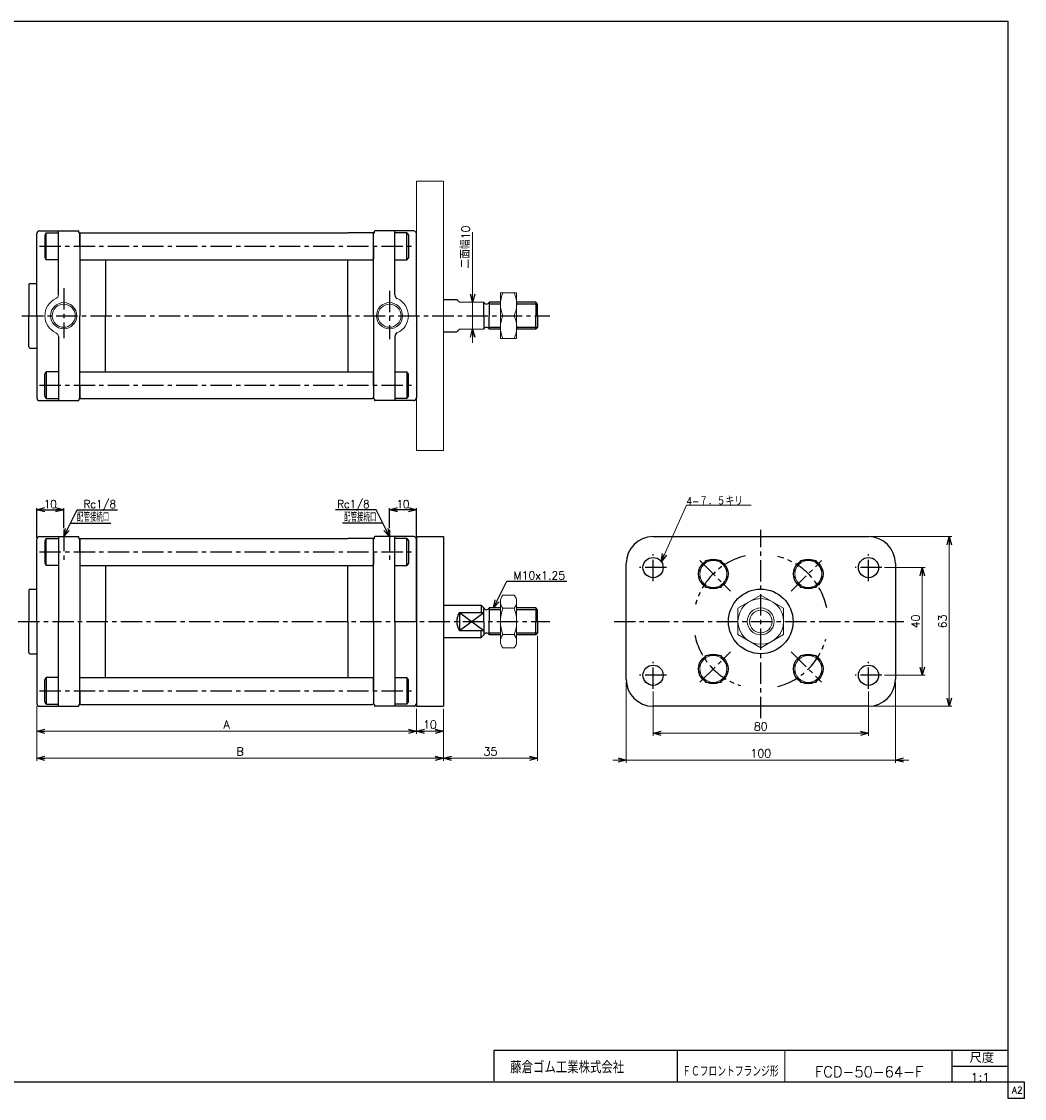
# Model space of a CAD drawing. Header units: millimetres. Extents: x -272 to 287, y -200 to 200.
# Tile 2 of 2: x -85 to 287, y -200 to 200. Entities that reach past the tile are written whole.
import ezdxf
from ezdxf.enums import TextEntityAlignment as Align

# ---------------------------------------------------------------- set-up
doc = ezdxf.new("R2010")
doc.units = ezdxf.units.MM
doc.header["$LTSCALE"] = 0.25
doc.linetypes.add('CENTER', pattern=[50.8, 31.75, -6.35, 6.35, -6.35])
doc.layers.add('ZUWAKU', color=7, linetype='Continuous')
doc.styles.add('FdaStyle0', font='txt.shx', dxfattribs={"bigfont": 'bigfont'})
doc.dimstyles.new('DaDimRotatedStyle', dxfattribs={"dimtxt": 3, "dimasz": 3.000002, "dimexe": 1, "dimexo": 1, "dimgap": 1, "dimtad": 3, "dimdsep": 46, "dimtxsty": 'FdaStyle0', "dimblk1": 'OPEN30', "dimblk2": 'OPEN30', "dimsah": 1, "dimcen": 0.09, "dimclrd": 4, "dimclre": 4, "dimclrt": 4, "dimadec": 0, "dimazin": 2, "dimtfac": 1, "dimtdec": 4, "dimtmove": 0, "dimatfit": 0, "dimfxl": 1, "dimarcsym": 0})

# ---------------------------------------------------------------- blocks, each defined once
blk = doc.blocks.new('_OPEN30')
at = {"color": 0, "linetype": 'ByBlock', "lineweight": -2}
for p, q in [((-1, 0.267949), (0, 0)), ((0, 0), (-1, -0.267949)), ((0, 0), (-1, 0))]:
    blk.add_line(p, q, dxfattribs=at)
blk = doc.blocks.new('DC_GROUP_Φ50_1')
at = {"color": 4, "linetype": 'Continuous', "lineweight": 13}
for p, q in [((92.39, -15.46), (92.39, -30.18)), ((93.29, -13), (97.49, -13)), ((98.39, -15.46), (98.39, -30.18)), ((97.49, -17.91), (93.29, -17.91)), ((93.29, -27.73), (97.49, -27.73)), ((93.29, -32.63), (97.49, -32.63))]:
    blk.add_line(p, q, dxfattribs=at)
for centre, radius, start, end in [((96.17, -15.46), 3.78, 139.5701, 220.4299), ((94.61, -15.46), 3.78, 319.5701, 40.4299), ((106.17, -22.82), 13.78, 159.1359, 200.8641), ((84.61, -22.82), 13.78, 339.1359, 20.8641), ((96.17, -30.18), 3.78, 139.5701, 220.4299), ((94.61, -30.18), 3.78, 319.5701, 40.4299)]:
    blk.add_arc(centre, radius, start, end, dxfattribs=at)
blk = doc.blocks.new('DC_GROUP_Φ50_2')
at = {"color": 4, "linetype": 'Continuous', "lineweight": 13}
for p, q in [((189.06, -13), (180.56, -17.91)), ((197.56, -17.91), (189.06, -13)), ((180.56, -17.91), (180.56, -27.73)), ((197.56, -27.73), (197.56, -17.91)), ((180.56, -27.73), (189.06, -32.63)), ((189.06, -32.63), (197.56, -27.73))]:
    blk.add_line(p, q, dxfattribs=at)
for radius in [8.5, 5, 4.19]:
    blk.add_circle((189.06, -22.82), radius, dxfattribs=at)
blk = doc.blocks.new('DC_GROUP_Φ50_3')
at = {"color": 4, "linetype": 'Continuous', "lineweight": 13}
for p, q in [((168.54, -0.18), (165.66, -5.18)), ((174.32, -0.18), (168.54, -0.18)), ((177.21, -5.18), (174.32, -0.18)), ((165.66, -5.18), (168.54, -10.18)), ((174.32, -10.18), (177.21, -5.18)), ((168.54, -10.18), (174.32, -10.18))]:
    blk.add_line(p, q, dxfattribs=at)
blk.add_circle((171.43, -5.18), 5, dxfattribs=at)
blk = doc.blocks.new('DC_GROUP_Φ50_4')
at = {"color": 4, "linetype": 'Continuous', "lineweight": 13}
for p, q in [((168.54, -35.45), (165.66, -40.45)), ((174.32, -35.45), (168.54, -35.45)), ((177.21, -40.45), (174.32, -35.45)), ((165.66, -40.45), (168.54, -45.45)), ((174.32, -45.45), (177.21, -40.45)), ((168.54, -45.45), (174.32, -45.45))]:
    blk.add_line(p, q, dxfattribs=at)
blk.add_circle((171.43, -40.45), 5, dxfattribs=at)
blk = doc.blocks.new('DC_GROUP_Φ50_5')
at = {"color": 4, "linetype": 'Continuous', "lineweight": 13}
for p, q in [((203.81, -35.45), (200.92, -40.45)), ((209.59, -35.45), (203.81, -35.45)), ((212.47, -40.45), (209.59, -35.45)), ((200.92, -40.45), (203.81, -45.45)), ((209.59, -45.45), (212.47, -40.45)), ((203.81, -45.45), (209.59, -45.45))]:
    blk.add_line(p, q, dxfattribs=at)
blk.add_circle((206.7, -40.45), 5, dxfattribs=at)
blk = doc.blocks.new('DC_GROUP_Φ50_6')
at = {"color": 4, "linetype": 'Continuous', "lineweight": 13}
for p, q in [((203.81, -0.18), (200.92, -5.18)), ((209.59, -0.18), (203.81, -0.18)), ((212.47, -5.18), (209.59, -0.18)), ((200.92, -5.18), (203.81, -10.18)), ((209.59, -10.18), (212.47, -5.18)), ((203.81, -10.18), (209.59, -10.18))]:
    blk.add_line(p, q, dxfattribs=at)
blk.add_circle((206.7, -5.18), 5, dxfattribs=at)
blk = doc.blocks.new('*D7')
at = {"color": 4, "linetype": 'Continuous', "lineweight": 13}
for p, q in [((149.06, -48.82), (149.06, -65.32)), ((229.06, -48.82), (229.06, -65.32)), ((149.06, -64.32), (229.06, -64.32))]:
    blk.add_line(p, q, dxfattribs=at)
at = {"color": 4, "xscale": 3.000002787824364, "yscale": 2.999989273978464}
for p, rotation in [((149.06, -64.32), 180), ((229.06, -64.32), 360)]:
    blk.add_blockref('_OPEN30', p, dxfattribs=dict(at, rotation=rotation))
at = {"color": 4, "insert": (189.06, -63.32), "char_height": 3, "width": 11.25, "attachment_point": 8, "style": 'FdaStyle0'}
blk.add_mtext('\\T1.00;80', dxfattribs=at)
blk = doc.blocks.new('*D8')
at = {"color": 4, "linetype": 'Continuous', "lineweight": 13}
for p, q in [((235.06, -2.82), (250.06, -2.82)), ((249.06, -42.82), (249.06, -2.82)), ((235.06, -42.82), (250.06, -42.82))]:
    blk.add_line(p, q, dxfattribs=at)
at = {"color": 4, "xscale": 3.000002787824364, "yscale": 2.999989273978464}
for p, rotation in [((249.06, -2.82), 90), ((249.06, -42.82), 270)]:
    blk.add_blockref('_OPEN30', p, dxfattribs=dict(at, rotation=rotation))
at = {"color": 4, "insert": (248.06, -22.82), "char_height": 3, "width": 11.25, "attachment_point": 8, "rotation": 90, "style": 'FdaStyle0'}
blk.add_mtext('\\T1.00;40', dxfattribs=at)
blk = doc.blocks.new('*D9')
at = {"color": 4, "linetype": 'Continuous', "lineweight": 13}
for p, q in [((230.06, 8.68), (260.06, 8.68)), ((259.06, -54.32), (259.06, 8.68)), ((230.06, -54.32), (260.06, -54.32))]:
    blk.add_line(p, q, dxfattribs=at)
at = {"color": 4, "xscale": 3.000002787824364, "yscale": 2.999989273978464}
for p, rotation in [((259.06, 8.68), 90), ((259.06, -54.32), 270)]:
    blk.add_blockref('_OPEN30', p, dxfattribs=dict(at, rotation=rotation))
at = {"color": 4, "insert": (258.06, -22.82), "char_height": 3, "width": 11.25, "attachment_point": 8, "rotation": 90, "style": 'FdaStyle0'}
blk.add_mtext('\\T1.00;63', dxfattribs=at)
blk = doc.blocks.new('DA_IMAGEDIMGROUP_1')
at = {"color": 4, "linetype": 'Continuous', "lineweight": 13}
for p, q in [((139.06, -45.32), (139.06, -75.32)), ((239.06, -45.32), (239.06, -75.32)), ((134.06, -74.32), (139.06, -74.32)), ((139.06, -74.32), (239.06, -74.32)), ((244.06, -74.32), (239.06, -74.32))]:
    blk.add_line(p, q, dxfattribs=at)
at = {"color": 4, "xscale": 3.000002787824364, "yscale": 2.999989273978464}
for p, rotation in [((139.06, -74.32), 360), ((239.06, -74.32), 180)]:
    blk.add_blockref('_OPEN30', p, dxfattribs=dict(at, rotation=rotation))
at = {"color": 4, "insert": (189.06, -73.32), "char_height": 3, "width": 15, "attachment_point": 8, "style": 'FdaStyle0'}
blk.add_mtext('\\T1.00;100', dxfattribs=at)
blk = doc.blocks.new('*D11')
at = {"color": 4, "linetype": 'Continuous', "lineweight": 13}
for p, q in [((-79.83, -54.32), (-79.83, -64.62)), ((61.17, -55.32), (61.17, -64.62)), ((-79.83, -63.62), (61.17, -63.62))]:
    blk.add_line(p, q, dxfattribs=at)
at = {"color": 4, "xscale": 3.000002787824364, "yscale": 2.999989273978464}
for p, rotation in [((-79.83, -63.62), 180), ((61.17, -63.62), 360)]:
    blk.add_blockref('_OPEN30', p, dxfattribs=dict(at, rotation=rotation))
at = {"color": 4, "insert": (-9.33, -62.62), "char_height": 3, "width": 7.5, "attachment_point": 8, "style": 'FdaStyle0'}
blk.add_mtext('\\T1.00;A', dxfattribs=at)
blk = doc.blocks.new('*D12')
at = {"color": 4, "linetype": 'Continuous', "lineweight": 13}
for p, q in [((61.17, -55.32), (61.17, -64.62)), ((71.17, -55.32), (71.17, -64.62)), ((61.17, -63.62), (71.17, -63.62))]:
    blk.add_line(p, q, dxfattribs=at)
at = {"color": 4, "xscale": 3.000002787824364, "yscale": 2.999989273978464}
for p, rotation in [((61.17, -63.62), 180), ((71.17, -63.62), 360)]:
    blk.add_blockref('_OPEN30', p, dxfattribs=dict(at, rotation=rotation))
at = {"color": 4, "insert": (66.17, -62.62), "char_height": 3, "width": 11.25, "attachment_point": 8, "style": 'FdaStyle0'}
blk.add_mtext('\\T1.00;10', dxfattribs=at)
blk = doc.blocks.new('*D13')
at = {"color": 4, "linetype": 'Continuous', "lineweight": 13}
for p, q in [((-79.83, -54.32), (-79.83, -74.62)), ((71.17, -55.32), (71.17, -74.62)), ((-79.83, -73.62), (71.17, -73.62))]:
    blk.add_line(p, q, dxfattribs=at)
at = {"color": 4, "xscale": 3.000002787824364, "yscale": 2.999989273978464}
for p, rotation in [((-79.83, -73.62), 180), ((71.17, -73.62), 360)]:
    blk.add_blockref('_OPEN30', p, dxfattribs=dict(at, rotation=rotation))
at = {"color": 4, "insert": (-4.33, -72.62), "char_height": 3, "width": 7.5, "attachment_point": 8, "style": 'FdaStyle0'}
blk.add_mtext('\\T1.00;B', dxfattribs=at)
blk = doc.blocks.new('*D14')
at = {"color": 4, "linetype": 'Continuous', "lineweight": 13}
for p, q in [((106.17, -28.14), (106.17, -74.62)), ((71.17, -55.32), (71.17, -74.62)), ((71.17, -73.62), (106.17, -73.62))]:
    blk.add_line(p, q, dxfattribs=at)
at = {"color": 4, "xscale": 3.000002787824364, "yscale": 2.999989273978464}
for p, rotation in [((71.17, -73.62), 180), ((106.17, -73.62), 360)]:
    blk.add_blockref('_OPEN30', p, dxfattribs=dict(at, rotation=rotation))
at = {"color": 4, "insert": (88.67, -72.62), "char_height": 3, "width": 11.25, "attachment_point": 8, "style": 'FdaStyle0'}
blk.add_mtext('\\T1.00;35', dxfattribs=at)
blk = doc.blocks.new('DC_GROUP_Φ50_7')
at = {"color": 4, "linetype": 'Continuous', "lineweight": 13}
for p, q in [((152.11, -0.62), (161.46, 20.31)), ((161.46, 20.31), (185.46, 20.31))]:
    blk.add_line(p, q, dxfattribs=at)
at = {"color": 4, "xscale": 3.000002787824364, "yscale": 2.999989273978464, "rotation": 245.931555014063}
blk.add_blockref('_OPEN30', (152.11, -0.62), dxfattribs=at)
at = {"color": 4, "style": 'FdaStyle0', "width": 0.875}
blk.add_text('4-７．５キリ', height=3, dxfattribs=at).set_placement((161.46, 20.31), (182.46, 20.31), align=Align.FIT)
blk = doc.blocks.new('DC_GROUP_Φ50_8')
at = {"color": 4, "linetype": 'Continuous', "lineweight": 13}
for p, q in [((98.39, 99.22), (92.39, 99.22)), ((92.39, 99.22), (92.39, 82.22)), ((98.39, 82.22), (98.39, 99.22)), ((93.29, 90.72), (97.5, 90.72)), ((92.39, 82.22), (98.39, 82.22))]:
    blk.add_line(p, q, dxfattribs=at)
for centre, start, end in [((102.84, 94.97), 156.0093, 203.9907), ((87.95, 94.97), 336.0093, 23.9907), ((102.84, 86.47), 156.0093, 203.9907), ((87.95, 86.47), 336.0093, 23.9907)]:
    blk.add_arc(centre, 10.45, start, end, dxfattribs=at)
blk = doc.blocks.new('DA_IMAGEDIMGROUP_2')
at = {"color": 4, "linetype": 'Continuous', "lineweight": 13}
for p, q in [((82, 121.78), (82, 95.72)), ((82, 85.72), (82, 95.72)), ((82, 80.72), (82, 85.72))]:
    blk.add_line(p, q, dxfattribs=at)
at = {"color": 4, "xscale": 3.000002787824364, "yscale": 2.999989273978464}
for p, rotation in [((82, 95.72), 270), ((82, 85.72), 90)]:
    blk.add_blockref('_OPEN30', p, dxfattribs=dict(at, rotation=rotation))
at = {"color": 4, "insert": (81, 108.28), "char_height": 3, "width": 22.5, "attachment_point": 7, "rotation": 90, "style": 'FdaStyle0'}
blk.add_mtext('\\T1.00;二面幅10', dxfattribs=at)

msp = doc.modelspace()

# ---------------------------------------------------------------- linework, layer by layer
at = {"color": 4, "linetype": 'Continuous', "lineweight": 13}
for p, q in [((61.17, 40.725), (61.17, 140.725)), ((71.17, 140.725), (61.17, 140.725)), ((71.17, 40.725), (71.17, 140.725)), ((77.17, 95.725), (76.17, 96.725)), ((86.17, 95.725), (77.17, 95.725)), ((92.391, 95.725), (92.391, 85.725)), ((76.17, 84.725), (77.17, 85.725)), ((86.17, 85.725), (77.17, 85.725)), ((71.17, 40.725), (61.17, 40.725)), ((92.391, -17.818), (92.391, -27.818))]:
    msp.add_line(p, q, dxfattribs=at)
at = {"color": 4, "linetype": 'Continuous', "lineweight": 25}
for p, q in [((-79.83, 102.725), (-79.83, 121.225)), ((-79.83, 90.725), (-79.83, 121.225)), ((-79.83, 102.725), (-79.83, 121.225)), ((-79.83, 90.725), (-79.83, 121.225)), ((-78.83, 122.225), (-64.33, 122.225)), ((-78.83, 122.225), (-71.83, 122.225)), ((-78.83, 122.225), (-64.33, 122.225)), ((-78.83, 122.225), (-71.83, 122.225)), ((-76.325, 121.511), (-76.83, 120.638)), ((-76.325, 121.511), (-76.83, 120.638)), ((-76.83, 120.638), (-76.83, 112.412)), ((-76.83, 120.638), (-76.83, 112.412)), ((-76.325, 121.511), (-71.83, 121.511)), ((-76.325, 111.538), (-76.325, 121.511)), ((-76.325, 121.511), (-71.83, 121.511)), ((-76.325, 111.538), (-76.325, 121.511)), ((-71.83, 98.471), (-71.83, 122.298)), ((-71.83, 122.225), (-64.33, 122.225)), ((-71.83, 122.225), (-64.33, 122.225)), ((-64.23, 121.675), (-64.23, 122.125)), ((-64.23, 121.675), (-64.23, 122.125)), ((-64.23, 121.675), (-64.23, 122.125)), ((-64.23, 121.675), (-64.23, 122.125)), ((-64.03, 121.475), (-54.33, 121.475)), ((-64.03, 121.475), (-63.58, 121.475)), ((-64.03, 121.475), (-54.33, 121.475)), ((-64.03, 121.475), (-63.58, 121.475)), ((-63.83, 121.475), (-63.83, 90.725)), ((-63.53, 121.475), (-63.83, 121.175)), ((-63.83, 121.475), (-63.83, 90.725)), ((-63.53, 121.475), (-63.83, 121.175)), ((-63.83, 116.525), (-63.83, 121.225)), ((-63.83, 116.525), (-63.83, 121.225)), ((-54.33, 121.475), (35.67, 121.475)), ((-54.33, 121.475), (35.67, 121.475)), ((45.37, 121.475), (35.67, 121.475)), ((45.37, 121.475), (35.67, 121.475)), ((45.17, 121.175), (44.87, 121.475)), ((45.17, 121.175), (44.87, 121.475)), ((45.37, 121.475), (44.92, 121.475)), ((45.37, 121.475), (44.92, 121.475)), ((45.17, 90.725), (45.17, 121.475)), ((45.17, 90.725), (45.17, 121.475)), ((45.17, 116.525), (45.17, 121.225)), ((45.17, 116.525), (45.17, 121.225)), ((45.57, 121.675), (45.57, 122.125)), ((45.57, 121.675), (45.57, 122.125)), ((45.57, 121.675), (45.57, 122.125)), ((45.57, 121.675), (45.57, 122.125)), ((60.17, 122.225), (45.67, 122.225)), ((53.17, 122.225), (45.67, 122.225)), ((60.17, 122.225), (45.67, 122.225)), ((53.17, 122.225), (45.67, 122.225)), ((53.17, 98.471), (53.17, 122.298)), ((53.17, 98.471), (53.17, 122.298)), ((60.17, 122.225), (53.17, 122.225)), ((60.17, 122.225), (53.17, 122.225)), ((57.666, 121.511), (53.17, 121.511)), ((57.666, 121.511), (53.17, 121.511)), ((57.666, 121.511), (58.17, 120.638)), ((57.666, 111.538), (57.666, 121.511)), ((57.666, 121.511), (58.17, 120.638)), ((57.666, 111.538), (57.666, 121.511)), ((58.17, 120.638), (58.17, 112.412)), ((58.17, 120.638), (58.17, 112.412)), ((61.17, 102.725), (61.17, 121.225)), ((61.17, 90.725), (61.17, 121.225)), ((61.17, 102.725), (61.17, 121.225)), ((61.17, 90.725), (61.17, 121.225)), ((61.17, 90.725), (61.17, 121.225)), ((-63.83, 116.525), (-63.83, 111.825)), ((-63.83, 116.525), (-63.83, 111.825)), ((45.17, 116.525), (45.17, 111.825)), ((45.17, 116.525), (45.17, 111.825)), ((-76.83, 112.412), (-76.325, 111.538)), ((-76.83, 112.412), (-76.325, 111.538)), ((58.17, 112.412), (57.666, 111.538)), ((58.17, 112.412), (57.666, 111.538)), ((-71.83, 111.538), (-76.325, 111.538)), ((-71.83, 111.538), (-76.325, 111.538)), ((-63.53, 111.525), (-63.83, 111.825)), ((-63.53, 111.525), (-63.83, 111.825)), ((-63.53, 111.525), (44.87, 111.525)), ((-63.53, 111.525), (44.87, 111.525)), ((-54.33, 111.525), (-54.33, 90.725)), ((-54.33, 111.525), (-54.33, 90.725)), ((35.67, 90.725), (35.67, 111.525)), ((35.67, 90.725), (35.67, 111.525)), ((44.87, 111.525), (45.17, 111.825)), ((44.87, 111.525), (45.17, 111.825)), ((53.17, 111.538), (57.666, 111.538)), ((53.17, 111.538), (57.666, 111.538)), ((-82.83, 102.225), (-82.83, 90.725)), ((-82.83, 102.225), (-82.83, 90.725)), ((-82.33, 102.725), (-79.83, 102.725)), ((-82.33, 102.725), (-79.83, 102.725)), ((71.17, 96.725), (76.17, 96.725)), ((86.17, 90.725), (86.17, 95.725)), ((86.17, 90.725), (86.17, 95.725)), ((92.391, 95.725), (88.17, 95.725)), ((88.17, 95.725), (88.17, 90.725)), ((92.391, 95.725), (88.17, 95.725)), ((88.17, 95.725), (88.17, 90.725)), ((92.391, 95.05), (88.17, 95.05)), ((92.391, 95.05), (88.17, 95.05)), ((105.495, 95.725), (98.391, 95.725)), ((106.17, 95.05), (98.391, 95.05)), ((105.495, 95.725), (100.391, 95.725)), ((106.17, 95.05), (100.391, 95.05)), ((106.17, 95.05), (105.495, 95.725)), ((105.495, 95.725), (105.495, 90.725)), ((106.17, 95.05), (105.495, 95.725)), ((105.495, 95.725), (105.495, 90.725)), ((106.17, 90.725), (106.17, 95.05)), ((106.17, 90.725), (106.17, 95.05)), ((-82.83, 79.225), (-82.83, 90.725)), ((-82.83, 79.225), (-82.83, 90.725)), ((-79.83, 90.725), (-79.83, 60.225)), ((-79.83, 90.725), (-79.83, 60.225)), ((-63.83, 59.975), (-63.83, 90.725)), ((-63.83, 59.975), (-63.83, 90.725)), ((-54.33, 69.925), (-54.33, 90.725)), ((-54.33, 69.925), (-54.33, 90.725)), ((35.67, 90.725), (35.67, 69.925)), ((35.67, 90.725), (35.67, 69.925)), ((45.17, 90.725), (45.17, 59.975)), ((45.17, 90.725), (45.17, 59.975)), ((61.17, 90.725), (61.17, 60.225)), ((61.17, 90.725), (61.17, 60.225)), ((61.17, 90.725), (61.17, 60.225)), ((86.17, 90.725), (86.17, 85.725)), ((86.17, 90.725), (86.17, 85.725)), ((88.17, 85.725), (88.17, 90.725)), ((88.17, 85.725), (88.17, 90.725)), ((105.495, 85.725), (105.495, 90.725)), ((105.495, 85.725), (105.495, 90.725)), ((106.17, 90.725), (106.17, 86.4)), ((106.17, 90.725), (106.17, 86.4)), ((71.17, 84.725), (76.17, 84.725)), ((92.391, 86.4), (88.17, 86.4)), ((92.391, 86.4), (88.17, 86.4)), ((92.391, 85.725), (88.17, 85.725)), ((92.391, 85.725), (88.17, 85.725)), ((106.17, 86.4), (98.391, 86.4)), ((105.495, 85.725), (98.391, 85.725)), ((106.17, 86.4), (100.391, 86.4)), ((105.495, 85.725), (100.391, 85.725)), ((106.17, 86.4), (105.495, 85.725)), ((106.17, 86.4), (105.495, 85.725)), ((-71.83, 82.979), (-71.83, 59.151)), ((53.17, 82.979), (53.17, 59.151)), ((53.17, 82.979), (53.17, 59.151)), ((-82.33, 78.725), (-79.83, 78.725)), ((-82.33, 78.725), (-79.83, 78.725)), ((-76.83, 69.038), (-76.325, 69.911)), ((-76.83, 69.038), (-76.325, 69.911)), ((-76.83, 60.812), (-76.83, 69.038)), ((-76.83, 60.812), (-76.83, 69.038)), ((-71.83, 69.911), (-76.325, 69.911)), ((-76.325, 69.911), (-76.325, 59.938)), ((-71.83, 69.911), (-76.325, 69.911)), ((-76.325, 69.911), (-76.325, 59.938)), ((-63.53, 69.925), (-63.83, 69.625)), ((-63.53, 69.925), (-63.83, 69.625)), ((-63.83, 64.925), (-63.83, 69.625)), ((-63.83, 64.925), (-63.83, 69.625)), ((-63.53, 69.925), (44.87, 69.925)), ((-63.53, 69.925), (44.87, 69.925)), ((44.87, 69.925), (45.17, 69.625)), ((44.87, 69.925), (45.17, 69.625)), ((45.17, 64.925), (45.17, 69.625)), ((45.17, 64.925), (45.17, 69.625)), ((53.17, 69.911), (57.666, 69.911)), ((53.17, 69.911), (57.666, 69.911)), ((58.17, 69.038), (57.666, 69.911)), ((57.666, 69.911), (57.666, 59.938)), ((58.17, 69.038), (57.666, 69.911)), ((57.666, 69.911), (57.666, 59.938)), ((58.17, 60.812), (58.17, 69.038)), ((58.17, 60.812), (58.17, 69.038)), ((-63.83, 64.925), (-63.83, 60.225)), ((-63.83, 64.925), (-63.83, 60.225)), ((45.17, 64.925), (45.17, 60.225)), ((45.17, 64.925), (45.17, 60.225)), ((-76.325, 59.938), (-76.83, 60.812)), ((-76.325, 59.938), (-76.83, 60.812)), ((-63.53, 59.925), (-63.83, 60.225)), ((-63.53, 59.925), (-63.83, 60.225)), ((45.17, 60.225), (44.87, 59.925)), ((45.17, 60.225), (44.87, 59.925)), ((57.666, 59.938), (58.17, 60.812)), ((57.666, 59.938), (58.17, 60.812)), ((-78.83, 59.225), (-71.83, 59.225)), ((-78.83, 59.225), (-71.83, 59.225)), ((-76.325, 59.938), (-71.83, 59.938)), ((-76.325, 59.938), (-71.83, 59.938)), ((-71.83, 59.225), (-64.33, 59.225)), ((-71.83, 59.225), (-64.33, 59.225)), ((-64.23, 59.775), (-64.23, 59.325)), ((-64.23, 59.775), (-64.23, 59.325)), ((-64.03, 59.975), (-63.58, 59.975)), ((-64.03, 59.975), (-63.58, 59.975)), ((-63.53, 59.925), (44.87, 59.925)), ((-63.53, 59.925), (44.87, 59.925)), ((45.37, 59.975), (44.92, 59.975)), ((45.37, 59.975), (44.92, 59.975)), ((45.57, 59.775), (45.57, 59.325)), ((45.57, 59.775), (45.57, 59.325)), ((53.17, 59.225), (45.67, 59.225)), ((53.17, 59.225), (45.67, 59.225)), ((57.666, 59.938), (53.17, 59.938)), ((57.666, 59.938), (53.17, 59.938)), ((60.17, 59.225), (53.17, 59.225)), ((60.17, 59.225), (53.17, 59.225)), ((-79.83, 8.282), (-79.83, 19.282)), ((-79.83, 18.682), (-69.83, 18.682)), ((-69.83, 11.782), (-69.83, 19.282)), ((-69.83, 8.682), (-64.83, 18.682)), ((-64.83, 18.682), (-49.83, 18.682)), ((46.17, 18.682), (31.17, 18.682)), ((51.17, 8.682), (46.17, 18.682)), ((51.17, 11.782), (51.17, 19.282)), ((61.17, 18.682), (51.17, 18.682)), ((61.17, 8.282), (61.17, 19.282)), ((-67.33, 13.682), (-52.33, 13.682)), ((48.67, 13.682), (33.67, 13.682)), ((-78.83, 8.682), (-64.33, 8.682)), ((-78.83, 8.682), (-71.83, 8.682)), ((-78.83, 8.682), (-64.33, 8.682)), ((-78.83, 8.682), (-71.83, 8.682)), ((-71.83, 8.756), (-71.83, -22.818)), ((-71.83, 8.756), (-71.83, -22.818)), ((-71.83, 8.682), (-64.33, 8.682)), ((-71.83, 8.682), (-64.33, 8.682)), ((-64.23, 8.132), (-64.23, 8.582)), ((-64.23, 8.132), (-64.23, 8.582)), ((-64.23, 8.132), (-64.23, 8.582)), ((-64.23, 8.132), (-64.23, 8.582)), ((45.57, 8.132), (45.57, 8.582)), ((45.57, 8.132), (45.57, 8.582)), ((45.57, 8.132), (45.57, 8.582)), ((45.57, 8.132), (45.57, 8.582)), ((60.17, 8.682), (45.67, 8.682)), ((53.17, 8.682), (45.67, 8.682)), ((60.17, 8.682), (45.67, 8.682)), ((53.17, 8.682), (45.67, 8.682)), ((53.17, -22.818), (53.17, 8.756)), ((53.17, -22.818), (53.17, 8.756)), ((60.17, 8.682), (53.17, 8.682)), ((60.17, 8.682), (53.17, 8.682)), ((61.17, 8.682), (61.17, -54.318)), ((61.17, 8.682), (71.17, 8.682)), ((61.17, 8.682), (61.17, -54.318)), ((61.17, 8.682), (71.17, 8.682)), ((61.17, 8.682), (61.17, -54.318)), ((61.17, 8.682), (71.17, 8.682)), ((61.17, 8.682), (61.17, -54.318)), ((61.17, 8.682), (71.17, 8.682)), ((71.17, 8.682), (71.17, -54.318)), ((71.17, 8.682), (71.17, -54.318)), ((71.17, 8.682), (71.17, -54.318)), ((71.17, 8.682), (71.17, -54.318)), ((149.065, 8.682), (229.065, 8.682)), ((-79.83, -10.818), (-79.83, 7.682)), ((-79.83, -22.818), (-79.83, 7.682)), ((-79.83, -10.818), (-79.83, 7.682)), ((-79.83, -22.818), (-79.83, 7.682)), ((-76.325, 7.969), (-76.83, 7.095)), ((-76.325, 7.969), (-76.83, 7.095)), ((-76.83, 7.095), (-76.83, -1.131)), ((-76.83, 7.095), (-76.83, -1.131)), ((-76.325, 7.969), (-71.83, 7.969)), ((-76.325, -2.004), (-76.325, 7.969)), ((-76.325, 7.969), (-71.83, 7.969)), ((-76.325, -2.004), (-76.325, 7.969)), ((-64.03, 7.932), (-54.33, 7.932)), ((-64.03, 7.932), (-63.58, 7.932)), ((-64.03, 7.932), (-54.33, 7.932)), ((-64.03, 7.932), (-63.58, 7.932)), ((-63.83, 7.932), (-63.83, -22.818)), ((-63.53, 7.932), (-63.83, 7.632)), ((-63.83, 7.932), (-63.83, -22.818)), ((-63.53, 7.932), (-63.83, 7.632)), ((-63.83, 2.982), (-63.83, 7.682)), ((-63.83, 2.982), (-63.83, 7.682)), ((-54.33, 7.932), (35.67, 7.932)), ((-54.33, 7.932), (35.67, 7.932)), ((45.37, 7.932), (35.67, 7.932)), ((45.37, 7.932), (35.67, 7.932)), ((45.17, 7.632), (44.87, 7.932)), ((45.17, 7.632), (44.87, 7.932)), ((45.37, 7.932), (44.92, 7.932)), ((45.37, 7.932), (44.92, 7.932)), ((45.17, -22.818), (45.17, 7.932)), ((45.17, -22.818), (45.17, 7.932)), ((45.17, 2.982), (45.17, 7.682)), ((45.17, 2.982), (45.17, 7.682)), ((57.666, 7.969), (53.17, 7.969)), ((57.666, 7.969), (53.17, 7.969)), ((57.666, 7.969), (58.17, 7.095)), ((57.666, -2.004), (57.666, 7.969)), ((57.666, 7.969), (58.17, 7.095)), ((57.666, -2.004), (57.666, 7.969)), ((58.17, 7.095), (58.17, -1.131)), ((58.17, 7.095), (58.17, -1.131)), ((61.17, -10.818), (61.17, 7.682)), ((61.17, -22.818), (61.17, 7.682)), ((61.17, -10.818), (61.17, 7.682)), ((61.17, -22.818), (61.17, 7.682)), ((61.17, -22.818), (61.17, 7.682)), ((61.17, -22.818), (61.17, 7.682)), ((-63.83, 2.982), (-63.83, -1.718)), ((-63.83, 2.982), (-63.83, -1.718)), ((45.17, 2.982), (45.17, -1.718)), ((45.17, 2.982), (45.17, -1.718)), ((-76.83, -1.131), (-76.325, -2.004)), ((-76.83, -1.131), (-76.325, -2.004)), ((-71.83, -2.004), (-76.325, -2.004)), ((-71.83, -2.004), (-76.325, -2.004)), ((-63.53, -2.018), (-63.83, -1.718)), ((-63.53, -2.018), (-63.83, -1.718)), ((-63.53, -2.018), (44.87, -2.018)), ((-63.53, -2.018), (44.87, -2.018)), ((-54.33, -2.018), (-54.33, -22.818)), ((-54.33, -2.018), (-54.33, -22.818)), ((35.67, -22.818), (35.67, -2.018)), ((35.67, -22.818), (35.67, -2.018)), ((44.87, -2.018), (45.17, -1.718)), ((44.87, -2.018), (45.17, -1.718)), ((53.17, -2.004), (57.666, -2.004)), ((53.17, -2.004), (57.666, -2.004)), ((58.17, -1.131), (57.666, -2.004)), ((58.17, -1.131), (57.666, -2.004)), ((139.065, -44.318), (139.065, -1.318)), ((239.065, -1.318), (239.065, -44.318)), ((89.781, -17.818), (94.781, -7.818)), ((94.781, -7.818), (116.981, -7.818)), ((-82.83, -11.318), (-82.83, -22.818)), ((-82.83, -11.318), (-82.83, -22.818)), ((-82.33, -10.818), (-79.83, -10.818)), ((-82.33, -10.818), (-79.83, -10.818)), ((71.17, -16.818), (85.17, -16.818)), ((77.17, -19.503), (77.17, -26.133)), ((77.17, -19.503), (86.17, -19.503)), ((77.17, -26.133), (86.17, -19.503)), ((77.17, -19.503), (86.17, -26.133)), ((77.17, -19.503), (77.17, -26.133)), ((77.17, -19.503), (86.17, -19.503)), ((77.17, -26.133), (86.17, -19.503)), ((77.17, -19.503), (86.17, -26.133)), ((85.17, -16.818), (86.17, -17.818)), ((85.17, -16.818), (85.17, -19.503)), ((85.17, -16.818), (86.17, -17.818)), ((85.17, -16.818), (85.17, -19.503)), ((86.17, -22.818), (86.17, -17.818)), ((86.17, -22.818), (86.17, -17.818)), ((92.391, -17.818), (88.17, -17.818)), ((88.17, -17.818), (88.17, -22.818)), ((92.391, -17.818), (88.17, -17.818)), ((88.17, -17.818), (88.17, -22.818)), ((92.391, -18.493), (88.17, -18.493)), ((92.391, -18.493), (88.17, -18.493)), ((105.495, -17.818), (98.391, -17.818)), ((106.17, -18.493), (98.391, -18.493)), ((105.495, -17.818), (100.391, -17.818)), ((106.17, -18.493), (100.391, -18.493)), ((106.17, -18.493), (105.495, -17.818)), ((105.495, -17.818), (105.495, -22.818)), ((106.17, -18.493), (105.495, -17.818)), ((105.495, -17.818), (105.495, -22.818)), ((106.17, -22.818), (106.17, -18.493)), ((106.17, -22.818), (106.17, -18.493)), ((-82.83, -34.318), (-82.83, -22.818)), ((-82.83, -34.318), (-82.83, -22.818)), ((-79.83, -22.818), (-79.83, -53.318)), ((-79.83, -22.818), (-79.83, -53.318)), ((-71.83, -54.391), (-71.83, -22.818)), ((-71.83, -54.391), (-71.83, -22.818)), ((-63.83, -53.568), (-63.83, -22.818)), ((-63.83, -53.568), (-63.83, -22.818)), ((-54.33, -43.618), (-54.33, -22.818)), ((-54.33, -43.618), (-54.33, -22.818)), ((35.67, -22.818), (35.67, -43.618)), ((35.67, -22.818), (35.67, -43.618)), ((45.17, -22.818), (45.17, -53.568)), ((45.17, -22.818), (45.17, -53.568)), ((53.17, -22.818), (53.17, -54.391)), ((53.17, -22.818), (53.17, -54.391)), ((61.17, -22.818), (61.17, -53.318)), ((61.17, -22.818), (61.17, -53.318)), ((61.17, -22.818), (61.17, -53.318)), ((61.17, -22.818), (61.17, -53.318)), ((86.17, -22.818), (86.17, -27.818)), ((86.17, -22.818), (86.17, -27.818)), ((88.17, -27.818), (88.17, -22.818)), ((88.17, -27.818), (88.17, -22.818)), ((105.495, -27.818), (105.495, -22.818)), ((105.495, -27.818), (105.495, -22.818)), ((106.17, -22.818), (106.17, -27.143)), ((106.17, -22.818), (106.17, -27.143)), ((77.17, -26.133), (86.17, -26.133)), ((77.17, -26.133), (86.17, -26.133)), ((85.17, -28.818), (85.17, -26.133)), ((85.17, -28.818), (85.17, -26.133)), ((85.17, -28.818), (86.17, -27.818)), ((85.17, -28.818), (86.17, -27.818)), ((92.391, -27.143), (88.17, -27.143)), ((92.391, -27.143), (88.17, -27.143)), ((92.391, -27.818), (88.17, -27.818)), ((92.391, -27.818), (88.17, -27.818)), ((106.17, -27.143), (98.391, -27.143)), ((105.495, -27.818), (98.391, -27.818)), ((106.17, -27.143), (100.391, -27.143)), ((105.495, -27.818), (100.391, -27.818)), ((106.17, -27.143), (105.495, -27.818)), ((106.17, -27.143), (105.495, -27.818)), ((71.17, -28.818), (85.17, -28.818)), ((-82.33, -34.818), (-79.83, -34.818)), ((-82.33, -34.818), (-79.83, -34.818)), ((-76.83, -44.505), (-76.325, -43.631)), ((-76.83, -44.505), (-76.325, -43.631)), ((-71.83, -43.631), (-76.325, -43.631)), ((-76.325, -43.631), (-76.325, -53.604)), ((-71.83, -43.631), (-76.325, -43.631)), ((-76.325, -43.631), (-76.325, -53.604)), ((-63.53, -43.618), (-63.83, -43.918)), ((-63.53, -43.618), (-63.83, -43.918)), ((-63.83, -48.618), (-63.83, -43.918)), ((-63.83, -48.618), (-63.83, -43.918)), ((-63.53, -43.618), (44.87, -43.618)), ((-63.53, -43.618), (44.87, -43.618)), ((44.87, -43.618), (45.17, -43.918)), ((44.87, -43.618), (45.17, -43.918)), ((45.17, -48.618), (45.17, -43.918)), ((45.17, -48.618), (45.17, -43.918)), ((53.17, -43.631), (57.666, -43.631)), ((53.17, -43.631), (57.666, -43.631)), ((58.17, -44.505), (57.666, -43.631)), ((57.666, -43.631), (57.666, -53.604)), ((58.17, -44.505), (57.666, -43.631)), ((57.666, -43.631), (57.666, -53.604)), ((-76.83, -52.731), (-76.83, -44.505)), ((-76.83, -52.731), (-76.83, -44.505)), ((58.17, -52.731), (58.17, -44.505)), ((58.17, -52.731), (58.17, -44.505)), ((-63.83, -48.618), (-63.83, -53.318)), ((-63.83, -48.618), (-63.83, -53.318)), ((45.17, -48.618), (45.17, -53.318)), ((45.17, -48.618), (45.17, -53.318)), ((-78.83, -54.318), (-71.83, -54.318)), ((-78.83, -54.318), (-71.83, -54.318)), ((-76.325, -53.604), (-76.83, -52.731)), ((-76.325, -53.604), (-76.83, -52.731)), ((-76.325, -53.604), (-71.83, -53.604)), ((-76.325, -53.604), (-71.83, -53.604)), ((-71.83, -54.318), (-64.33, -54.318)), ((-71.83, -54.318), (-64.33, -54.318)), ((-64.23, -53.768), (-64.23, -54.218)), ((-64.23, -53.768), (-64.23, -54.218)), ((-64.03, -53.568), (-63.58, -53.568)), ((-64.03, -53.568), (-63.58, -53.568)), ((-63.53, -53.618), (-63.83, -53.318)), ((-63.53, -53.618), (-63.83, -53.318)), ((-63.53, -53.618), (44.87, -53.618)), ((-63.53, -53.618), (44.87, -53.618)), ((45.17, -53.318), (44.87, -53.618)), ((45.17, -53.318), (44.87, -53.618)), ((45.37, -53.568), (44.92, -53.568)), ((45.37, -53.568), (44.92, -53.568)), ((45.57, -53.768), (45.57, -54.218)), ((45.57, -53.768), (45.57, -54.218)), ((53.17, -54.318), (45.67, -54.318)), ((53.17, -54.318), (45.67, -54.318)), ((57.666, -53.604), (53.17, -53.604)), ((57.666, -53.604), (53.17, -53.604)), ((60.17, -54.318), (53.17, -54.318)), ((60.17, -54.318), (53.17, -54.318)), ((57.666, -53.604), (58.17, -52.731)), ((57.666, -53.604), (58.17, -52.731)), ((61.17, -54.318), (71.17, -54.318)), ((61.17, -54.318), (71.17, -54.318)), ((61.17, -54.318), (71.17, -54.318)), ((61.17, -54.318), (71.17, -54.318)), ((229.065, -54.318), (149.065, -54.318))]:
    msp.add_line(p, q, dxfattribs=at)
at = {"color": 4, "linetype": 'CENTER', "lineweight": 25}
for p, q in [((-78.83, 116.525), (60.17, 116.525)), ((-78.83, 116.525), (60.17, 116.525)), ((-69.83, 100.975), (-69.83, 82.399)), ((51.17, 99.953), (51.17, 82.058)), ((-85.33, 90.725), (110.656, 90.725)), ((-85.33, 90.725), (110.656, 90.725)), ((-78.83, 64.925), (60.17, 64.925)), ((-78.83, 64.925), (60.17, 64.925)), ((-69.83, 11.182), (-69.83, -0.301)), ((-69.83, 11.182), (-69.83, -0.301)), ((51.17, 11.182), (51.17, -0.301)), ((51.17, 11.182), (51.17, -0.301)), ((189.065, -58.744), (189.065, 11.182)), ((-78.83, 2.982), (60.17, 2.982)), ((-78.83, 2.982), (60.17, 2.982)), ((149.065, -7.818), (149.065, 2.182)), ((229.065, -7.818), (229.065, 2.182)), ((154.065, -2.818), (144.065, -2.818)), ((166.482, -0.235), (177.773, -11.526)), ((200.357, -11.526), (211.648, -0.235)), ((234.065, -2.818), (224.065, -2.818)), ((-86.753, -22.818), (110.656, -22.818)), ((134.554, -22.818), (242.183, -22.818)), ((166.482, -45.401), (177.773, -34.109)), ((200.357, -34.109), (211.648, -45.401)), ((149.065, -47.818), (149.065, -37.818)), ((229.065, -47.818), (229.065, -37.818)), ((154.065, -42.818), (144.065, -42.818)), ((234.065, -42.818), (224.065, -42.818)), ((-78.83, -48.618), (60.17, -48.618)), ((-78.83, -48.618), (60.17, -48.618))]:
    msp.add_line(p, q, dxfattribs=at)
at = {"color": 4, "linetype": 'Continuous', "lineweight": 13}
for centre, radius in [((-69.83, 90.725), 4.862), ((-69.83, 90.725), 4.281), ((51.17, 90.725), 4.862), ((51.17, 90.725), 4.281)]:
    msp.add_circle(centre, radius, dxfattribs=at)
at = {"color": 4, "linetype": 'Continuous', "lineweight": 25}
for centre, radius in [((149.065, -2.818), 3.75), ((171.432, -5.184), 5.5), ((206.698, -5.184), 5.5), ((229.065, -2.818), 3.75), ((189.065, -22.818), 12), ((171.432, -40.451), 5.5), ((206.698, -40.451), 5.5), ((149.065, -42.818), 3.75), ((229.065, -42.818), 3.75)]:
    msp.add_circle(centre, radius, dxfattribs=at)
for centre, radius, start, end in [((-78.83, 121.225), 1, 90, 180), ((-78.83, 121.225), 1, 90, 180), ((-78.83, 121.225), 1, 90, 180), ((-78.83, 121.225), 1, 90, 180), ((-64.33, 122.125), 0.1, 0, 90), ((-64.33, 122.125), 0.1, 0, 90), ((-64.33, 122.125), 0.1, 0, 90), ((-64.33, 122.125), 0.1, 0, 90), ((-64.33, 122.125), 0.1, 0, 90), ((-64.33, 122.125), 0.1, 0, 90), ((-64.03, 121.675), 0.2, 180, 270), ((-64.03, 121.675), 0.2, 180, 270), ((-64.03, 121.675), 0.2, 180, 270), ((-64.03, 121.675), 0.2, 180, 270), ((-64.03, 121.675), 0.2, 180, 270), ((-64.03, 121.675), 0.2, 180, 270), ((45.37, 121.675), 0.2, 270, 360), ((45.37, 121.675), 0.2, 270, 360), ((45.37, 121.675), 0.2, 270, 0), ((45.37, 121.675), 0.2, 270, 360), ((45.37, 121.675), 0.2, 270, 360), ((45.37, 121.675), 0.2, 270, 0), ((45.67, 122.125), 0.1, 90, 180), ((45.67, 122.125), 0.1, 90, 180), ((45.67, 122.125), 0.1, 90, 180), ((45.67, 122.125), 0.1, 90, 180), ((45.67, 122.125), 0.1, 90, 180), ((45.67, 122.125), 0.1, 90, 180), ((60.17, 121.225), 1, 0, 90), ((60.17, 121.225), 1, 0, 90), ((60.17, 121.225), 1, 0, 90), ((60.17, 121.225), 1, 0, 90), ((60.17, 121.225), 1, 0, 90), ((-82.33, 102.225), 0.5, 90, 180), ((-82.33, 102.225), 0.5, 90, 180), ((-82.33, 102.225), 0.5, 90, 180), ((-82.33, 102.225), 0.5, 90, 180), ((54.67, 98.471), 1.5, 180, 245.68426), ((87.17, 96.128), 1.078, 201.9613, 338.0387), ((87.17, 96.128), 1.078, 201.9613, 338.0387), ((54.67, 82.979), 1.5, 114.31574, 180), ((87.17, 85.321), 1.078, 21.9613, 158.0387), ((87.17, 85.321), 1.078, 21.9613, 158.0387), ((-82.33, 79.225), 0.5, 180, 270), ((-82.33, 79.225), 0.5, 180, 270), ((-78.83, 60.225), 1, 180, 270), ((-78.83, 60.225), 1, 180, 270), ((60.17, 60.225), 1, 270, 360), ((60.17, 60.225), 1, 270, 360), ((60.17, 60.225), 1, 270, 360), ((-64.33, 59.325), 0.1, 270, 0), ((-64.33, 59.325), 0.1, 270, 0), ((-64.03, 59.775), 0.2, 90, 180), ((-64.03, 59.775), 0.2, 90, 180), ((45.37, 59.775), 0.2, 0, 90), ((45.37, 59.775), 0.2, 0, 90), ((45.67, 59.325), 0.1, 180, 270), ((45.67, 59.325), 0.1, 180, 270), ((-78.83, 7.682), 1, 90, 180), ((-78.83, 7.682), 1, 90, 180), ((-78.83, 7.682), 1, 90, 180), ((-78.83, 7.682), 1, 90, 180), ((-64.33, 8.582), 0.1, 0, 90), ((-64.33, 8.582), 0.1, 0, 90), ((-64.33, 8.582), 0.1, 0, 90), ((-64.33, 8.582), 0.1, 0, 90), ((-64.33, 8.582), 0.1, 0, 90), ((-64.33, 8.582), 0.1, 0, 90), ((-64.03, 8.132), 0.2, 180, 270), ((-64.03, 8.132), 0.2, 180, 270), ((-64.03, 8.132), 0.2, 180, 270), ((-64.03, 8.132), 0.2, 180, 270), ((-64.03, 8.132), 0.2, 180, 270), ((-64.03, 8.132), 0.2, 180, 270), ((45.37, 8.132), 0.2, 270, 360), ((45.37, 8.132), 0.2, 270, 360), ((45.37, 8.132), 0.2, 270, 0), ((45.37, 8.132), 0.2, 270, 360), ((45.37, 8.132), 0.2, 270, 360), ((45.37, 8.132), 0.2, 270, 0), ((45.67, 8.582), 0.1, 90, 180), ((45.67, 8.582), 0.1, 90, 180), ((45.67, 8.582), 0.1, 90, 180), ((45.67, 8.582), 0.1, 90, 180), ((45.67, 8.582), 0.1, 90, 180), ((45.67, 8.582), 0.1, 90, 180), ((60.17, 7.682), 1, 0, 90), ((60.17, 7.682), 1, 0, 90), ((60.17, 7.682), 1, 0, 90), ((60.17, 7.682), 1, 0, 90), ((60.17, 7.682), 1, 0, 90), ((60.17, 7.682), 1, 0, 90), ((149.065, -1.318), 10, 90, 180), ((229.065, -1.318), 10, 0, 90), ((-82.33, -11.318), 0.5, 90, 180), ((-82.33, -11.318), 0.5, 90, 180), ((-82.33, -11.318), 0.5, 90, 180), ((-82.33, -11.318), 0.5, 90, 180), ((82.165, -22.818), 5.995, 146.42717, 213.57283), ((82.165, -22.818), 5.995, 146.42717, 213.57283), ((87.17, -17.414), 1.078, 201.9613, 338.0387), ((87.17, -17.414), 1.078, 201.9613, 338.0387), ((87.17, -28.221), 1.078, 21.9613, 158.0387), ((87.17, -28.221), 1.078, 21.9613, 158.0387), ((-82.33, -34.318), 0.5, 180, 270), ((-82.33, -34.318), 0.5, 180, 270), ((149.065, -44.318), 10, 180, 270), ((229.065, -44.318), 10, 270, 0), ((-78.83, -53.318), 1, 180, 270), ((-78.83, -53.318), 1, 180, 270), ((-64.33, -54.218), 0.1, 270, 0), ((-64.33, -54.218), 0.1, 270, 0), ((-64.03, -53.768), 0.2, 90, 180), ((-64.03, -53.768), 0.2, 90, 180), ((45.37, -53.768), 0.2, 0, 90), ((45.37, -53.768), 0.2, 0, 90), ((45.67, -54.218), 0.1, 180, 270), ((45.67, -54.218), 0.1, 180, 270), ((60.17, -53.318), 1, 270, 360), ((60.17, -53.318), 1, 270, 360), ((60.17, -53.318), 1, 270, 360), ((60.17, -53.318), 1, 270, 360)]:
    msp.add_arc(centre, radius, start, end, dxfattribs=at)
at = {"color": 4, "linetype": 'Continuous', "lineweight": 13}
for centre, radius, start, end in [((-69.83, 90.725), 7, 114.31574, 245.68426), ((-73.33, 98.471), 1.5, 294.31574, 0), ((51.17, 90.725), 7, 294.31574, 65.68426), ((-73.33, 82.979), 1.5, 0, 65.68426)]:
    msp.add_arc(centre, radius, start, end, dxfattribs=at)
at = {"color": 4, "linetype": 'CENTER', "lineweight": 25}
for start, end in [(103.46824, 165.36592), (11.6255, 75.20831), (191.73901, 252.34152), (284.78535, 344.80288)]:
    msp.add_arc((189.065, -22.818), 25, start, end, dxfattribs=at)
at = {"layer": 'ZUWAKU', "color": 5, "linetype": 'Continuous', "lineweight": 25}
for p, q in [((281, 200), (-272, 200)), ((281, -200), (281, 200)), ((287, -194), (-272, -194)), ((287, -200), (287, -194)), ((287, -200), (281, -200))]:
    msp.add_line(p, q, dxfattribs=at)
at = {"layer": 'ZUWAKU', "color": 4, "linetype": 'Continuous', "lineweight": 25}
for p, q in [((90, -182), (281, -182)), ((90, -193.465), (90, -182)), ((158, -182), (158, -194)), ((260.135, -194), (260.135, -182)), ((260.135, -188), (281, -188))]:
    msp.add_line(p, q, dxfattribs=at)
at = {"layer": 'ZUWAKU', "color": 4, "linetype": 'Continuous', "lineweight": 13}
msp.add_line((198, -182), (198, -194), dxfattribs=at)

# ---------------------------------------------------------------- block references
at = {"linetype": 'Continuous'}
for name in ['DA_IMAGEDIMGROUP_2', 'DC_GROUP_Φ50_8', 'DC_GROUP_Φ50_7', 'DC_GROUP_Φ50_3', 'DC_GROUP_Φ50_6', 'DC_GROUP_Φ50_1', 'DC_GROUP_Φ50_2', 'DC_GROUP_Φ50_4', 'DC_GROUP_Φ50_5', 'DA_IMAGEDIMGROUP_1']:
    msp.add_blockref(name, (0, 0), dxfattribs=at)
at = {"color": 4, "xscale": 3.000002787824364, "yscale": 2.999989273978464}
for p, rotation in [((-79.83, 18.682), 180), ((-69.83, 18.682), 360), ((51.17, 18.682), 180), ((61.17, 18.682), 360), ((-69.83, 8.682), 243.434948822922), ((51.17, 8.682), 296.565051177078), ((89.781, -17.818), 243.434948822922)]:
    msp.add_blockref('_OPEN30', p, dxfattribs=dict(at, rotation=rotation))

# ---------------------------------------------------------------- texts
at = {"color": 4, "style": 'FdaStyle0'}
for s, height, width, p, p2 in [('10', 3, 0.8, (-77.23, 19.282), (-72.43, 19.282)), ('Rc1/8', 3, 0.8, (-62.43, 19.282), (-50.43, 19.282)), ('Rc1/8', 3, 0.8, (31.77, 19.282), (43.77, 19.282)), ('10', 3, 0.8, (53.77, 19.282), (58.57, 19.282)), ('配管接続口', 3, 0.666667, (-64.93, 14.282), (-52.93, 14.282)), ('配管接続口', 3, 0.666667, (34.27, 14.282), (46.27, 14.282)), ('M10x1.25', 3, 0.8, (97.181, -7.218), (116.381, -7.218)), ('ＦＣフロントフランジ形', 4, 0.619377, (159.889, -191.883), (195.689, -191.883)), ('FCD-50-64-F', 4, 0.820408, (209.202, -192.102), (249.402, -192.102)), ('1:1', 3, 0.8, (267.026, -193.595), (274.226, -193.595))]:
    msp.add_text(s, height=height, dxfattribs=dict(at, width=width)).set_placement(p, p2, align=Align.FIT)
at = {"layer": 'ZUWAKU', "color": 4, "style": 'FdaStyle0'}
for s, height, width, p, p2 in [('尺度', 3.8, 0.749175, (266.615, -186.78), (275.695, -186.78)), ('藤倉ゴム工業株式会社', 4.5, 0.652778, (96.013, -190.657), (138.313, -190.657))]:
    msp.add_text(s, height=height, dxfattribs=dict(at, width=width)).set_placement(p, p2, align=Align.FIT)
at = {"layer": 'ZUWAKU', "color": 7, "style": 'FdaStyle0', "width": 0.8}
msp.add_text('A2', height=2.5, dxfattribs=at).set_placement((282.307, -198.125), (286.307, -198.125), align=Align.FIT)

# ---------------------------------------------------------------- dimensions: what is measured, and where the dimension line sits
at = {"linetype": 'Continuous', "lineweight": 13}
for base, p1, p2, picture, middle in [((259.065, 8.682), (229.065, -54.318), (229.065, 8.682), '*D9', (259.065, -22.818)), ((249.065, -2.818), (234.065, -42.818), (234.065, -2.818), '*D8', (249.065, -22.818))]:
    dim = msp.add_linear_dim(base=base, p1=p1, p2=p2, angle=90, dimstyle='DaDimRotatedStyle', override={"dimtxt": 3, "dimasz": 3.000002, "dimexe": 1, "dimexo": 1, "dimgap": 1, "dimtad": 3, "dimtih": 0, "dimtoh": 0, "dimdec": 2, "dimzin": 8, "dimtxsty": 'FdaStyle0', "dimblk1": 'OPEN30', "dimblk2": 'OPEN30', "dimsah": 1, "dimclrd": 4, "dimclre": 4, "dimclrt": 4, "dimazin": 2, "dimtofl": 1, "dimatfit": 0, "dimtolj": 0, "dimtzin": 8}, dxfattribs=at)
    dim.commit()
    dim.dimension.update_dxf_attribs({"geometry": picture, "text_midpoint": middle})
for base, p1, p2, picture, middle in [((106.17, -73.618), (71.17, -54.318), (106.17, -27.143), '*D14', (88.67, -73.618)), ((229.065, -64.318), (149.065, -47.818), (229.065, -47.818), '*D7', (189.065, -64.318)), ((71.17, -63.618), (61.17, -54.318), (71.17, -54.318), '*D12', (66.17, -63.618))]:
    dim = msp.add_linear_dim(base=base, p1=p1, p2=p2, dimstyle='DaDimRotatedStyle', override={"dimtxt": 3, "dimasz": 3.000002, "dimexe": 1, "dimexo": 1, "dimgap": 1, "dimtad": 3, "dimtih": 0, "dimtoh": 0, "dimdec": 2, "dimzin": 8, "dimtxsty": 'FdaStyle0', "dimblk1": 'OPEN30', "dimblk2": 'OPEN30', "dimsah": 1, "dimclrd": 4, "dimclre": 4, "dimclrt": 4, "dimazin": 2, "dimtofl": 1, "dimatfit": 0, "dimtolj": 0, "dimtzin": 8}, dxfattribs=at)
    dim.commit()
    dim.dimension.update_dxf_attribs({"geometry": picture, "text_midpoint": middle})
for base, p2, text, picture, middle in [((61.17, -63.618), (61.17, -54.318), 'A', '*D11', (-9.33, -63.618)), ((71.17, -73.618), (71.17, -54.318), 'B', '*D13', (-4.33, -73.618))]:
    dim = msp.add_linear_dim(base=base, p1=(-79.83, -53.318), p2=p2, text=text, dimstyle='DaDimRotatedStyle', override={"dimtxt": 3, "dimasz": 3.000002, "dimexe": 1, "dimexo": 1, "dimgap": 1, "dimtad": 3, "dimtih": 0, "dimtoh": 0, "dimdec": 2, "dimzin": 8, "dimtxsty": 'FdaStyle0', "dimblk1": 'OPEN30', "dimblk2": 'OPEN30', "dimsah": 1, "dimclrd": 4, "dimclre": 4, "dimclrt": 4, "dimazin": 2, "dimtofl": 1, "dimatfit": 0, "dimtolj": 0, "dimtzin": 8}, dxfattribs=at)
    dim.commit()
    dim.dimension.update_dxf_attribs({"geometry": picture, "text_midpoint": middle})

doc.saveas('drawing.dxf')
